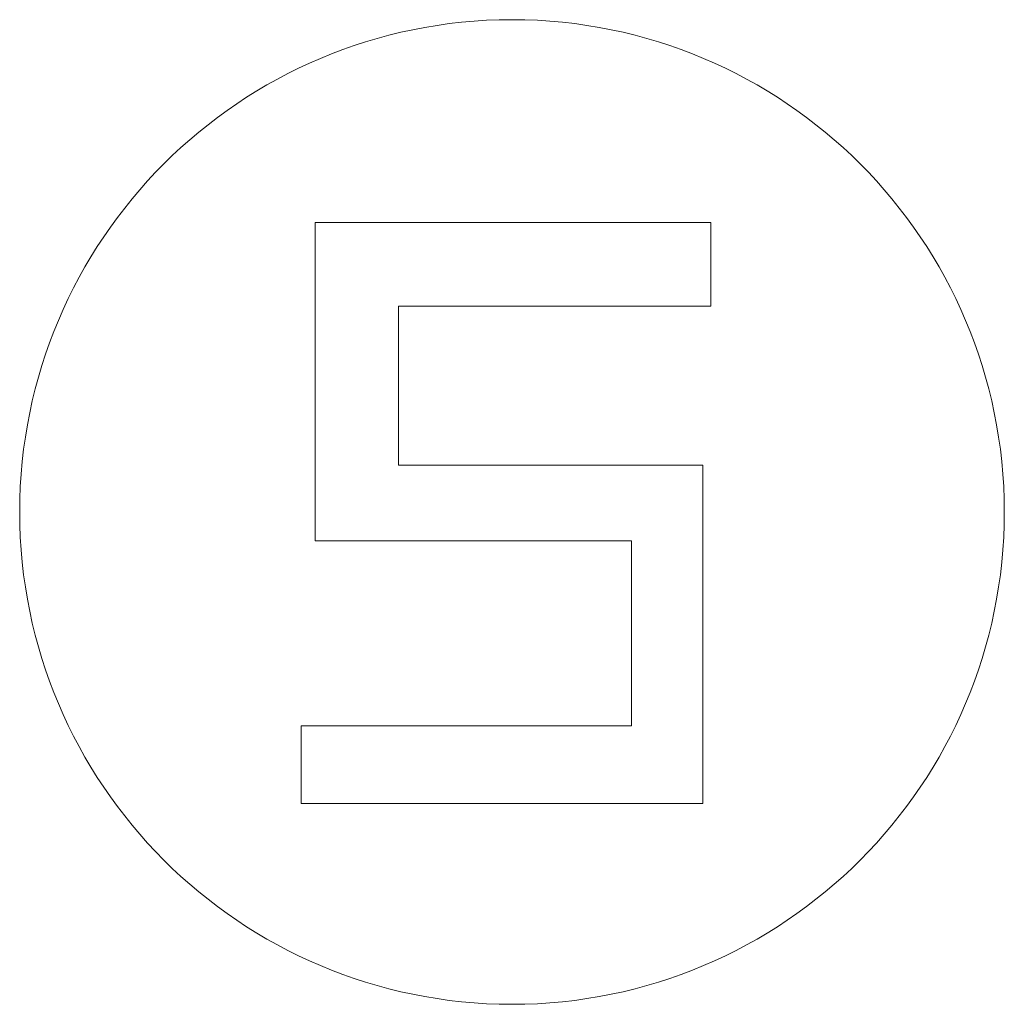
# Model space of a CAD drawing. Header units: millimetres. Extents: x -42.9 to 42.9, y -35.2 to 50.7.
import ezdxf

# ---------------------------------------------------------------- set-up
doc = ezdxf.new("R2010")
doc.units = ezdxf.units.MM

msp = doc.modelspace()

# ---------------------------------------------------------------- linework, layer by layer
at = {"color": 7, "linetype": 'Continuous', "lineweight": 15}
for p, q in [((17.352, 32.978), (-17.178, 32.978)), ((-17.178, 32.978), (-17.178, 5.216)), ((17.352, 25.691), (17.352, 32.978)), ((-9.891, 11.809), (-9.891, 25.691)), ((-9.891, 25.691), (17.352, 25.691)), ((16.658, 11.809), (-9.891, 11.809)), ((16.658, -17.689), (16.658, 11.809)), ((-17.178, 5.216), (10.411, 5.216)), ((10.411, 5.216), (10.411, -10.922)), ((10.411, -10.922), (-18.393, -10.922)), ((-18.393, -10.922), (-18.393, -17.689)), ((-18.393, -17.689), (16.658, -17.689))]:
    msp.add_line(p, q, dxfattribs=at)
msp.add_circle((0, 7.732), 42.94, dxfattribs=at)

doc.saveas('drawing.dxf')
